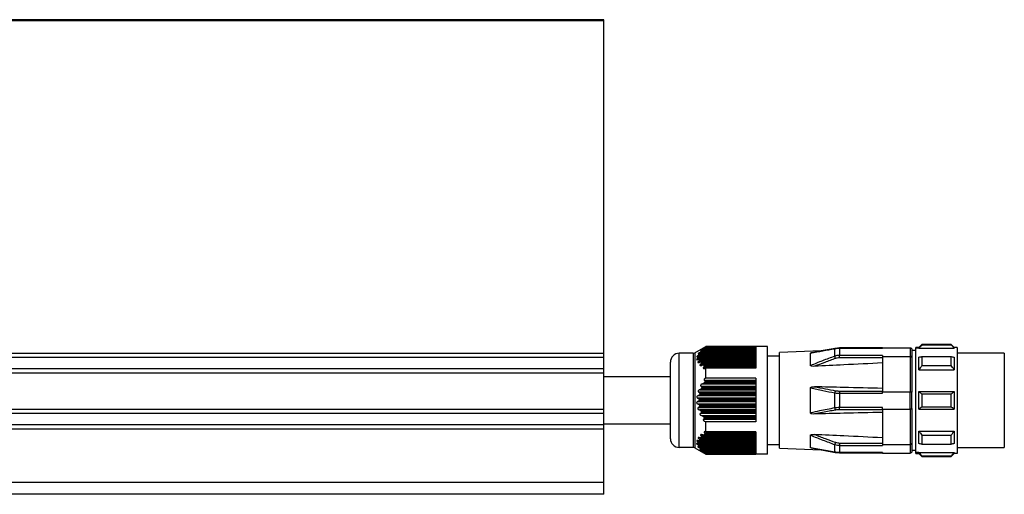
# Model space of a CAD drawing. Header units: millimetres. Extents: x -420 to 2302, y 443 to 882.
# Tile 9 of 16: x 746 to 913, y 618 to 699. Entities that reach past the tile are written whole.
import ezdxf

# ---------------------------------------------------------------- set-up
doc = ezdxf.new("R2010")
doc.units = ezdxf.units.MM

# ---------------------------------------------------------------- blocks, each defined once
blk = doc.blocks.new('Drawing View2')
at = {"color": 7, "linetype": 'Continuous', "lineweight": 25}
for p, q in [((0, 68.63), (-1000, 68.63)), ((0, 68.43), (0, 68.63)), ((0, 68.43), (-1000, 68.43)), ((0, 11.94), (0, 68.43)), ((54, 13.48), (53.5, 12.98)), ((59, 13.48), (54, 13.48)), ((54, 13.42), (59, 13.42)), ((59.5, 12.98), (59, 13.48)), ((59, 13.42), (59, 13.48)), ((0, 11.94), (-1000, 11.94)), ((0, 11.24), (0, 11.94)), ((12.8, -4.02), (12.8, 11.98)), ((15.17, 11.98), (12.8, 11.98)), ((15.17, 11.98), (15.17, -4.02)), ((15.42, 12.05), (17.3, 13.13)), ((15.42, 12.05), (15.42, -4.09)), ((25.8, 11.96), (16.28, 11.96)), ((16.28, 11.86), (25.8, 11.86)), ((16.29, 12.14), (25.8, 12.14)), ((25.8, 11.93), (16.31, 11.93)), ((16.59, 12.36), (25.8, 12.36)), ((25.8, 12.46), (16.64, 12.46)), ((25.8, 12.43), (16.64, 12.43)), ((16.75, 12.64), (25.8, 12.64)), ((17.08, 12.86), (25.8, 12.86)), ((25.8, 12.93), (17.16, 12.93)), ((25.8, 12.96), (17.18, 12.96)), ((25.8, 13.13), (17.3, 13.13)), ((17.3, 13.09), (17.3, 13.13)), ((25.8, 13.09), (17.3, 13.09)), ((27.8, 13.13), (25.8, 13.13)), ((25.8, 13.09), (25.8, 9.44)), ((27.8, -5.17), (27.8, 13.13)), ((36.91, 12.37), (29.8, 12.12)), ((29.8, -4.16), (29.8, 12.12)), ((35.1, 9.9), (35.1, 12.01)), ((39.25, 12.81), (35.2, 12.05)), ((39.25, 12.81), (36.91, 12.37)), ((39.2, 11.48), (39.2, 12.76)), ((40.02, 12.88), (39.25, 12.81)), ((47.3, 12.88), (40.02, 12.88)), ((40.02, 12.88), (40.02, 12.84)), ((40.02, 12.84), (47.3, 12.84)), ((40.02, 12.84), (40.02, 11.62)), ((47.3, 12.93), (47.3, 12.84)), ((47.3, 12.93), (52, 12.93)), ((52, 12.93), (52, 11.46)), ((52.3, 12.63), (52.3, 11.26)), ((53, 12.48), (52.3, 12.48)), ((53.5, 12.98), (53, 12.98)), ((53, 12.85), (53, 12.98)), ((53, -4.89), (53, 12.85)), ((53.5, 12.85), (53, 12.85)), ((53.5, 12.85), (59.5, 12.85)), ((60, 12.98), (59.5, 12.98)), ((60, 12.98), (60, -5.02)), ((68, 11.98), (60, 11.98)), ((68, 11.98), (68, 3.98)), ((0, 11.24), (-1000, 11.24)), ((0, 9.32), (0, 11.24)), ((11.3, -2.52), (11.3, 10.48)), ((15.96, 11.14), (25.8, 11.14)), ((16.02, 11.64), (25.8, 11.64)), ((16.1, 10.64), (25.8, 10.64)), ((25.8, 11.46), (16.12, 11.46)), ((25.8, 10.96), (16.16, 10.96)), ((25.8, 11.43), (16.17, 11.43)), ((16.17, 11.36), (25.8, 11.36)), ((25.8, 10.93), (16.24, 10.93)), ((16.26, 10.86), (25.8, 10.86)), ((25.8, 10.46), (16.41, 10.46)), ((16.44, 10.14), (25.8, 10.14)), ((25.8, 10.43), (16.51, 10.43)), ((16.56, 10.36), (25.8, 10.36)), ((29.8, 11.48), (27.8, 11.48)), ((39.34, 11.1), (39.2, 11.48)), ((47.3, 11.62), (40.02, 11.62)), ((40.02, 11.22), (40.02, 11.62)), ((47.3, 11.22), (40.02, 11.22)), ((47.3, 11.62), (47.3, 11.46)), ((47.3, 11.46), (52, 11.46)), ((47.3, 11.46), (47.3, 5.45)), ((52, 11.46), (52, 5.45)), ((52.3, 11.26), (52.3, 5.35)), ((54, 11.43), (59, 11.43)), ((0, 9.32), (-1000, 9.32)), ((0, 8.62), (-1000, 8.62)), ((0, 8.62), (0, 9.32)), ((0, 2.44), (0, 8.62)), ((25.8, 9.96), (16.84, 9.96)), ((25.8, 9.93), (16.97, 9.93)), ((16.97, 9.64), (25.8, 9.64)), ((17.04, 9.86), (25.8, 9.86)), ((17.3, 7.76), (17.3, 9.44)), ((25.8, 9.44), (17.3, 9.44)), ((53.5, 9.19), (59.5, 9.19)), ((54, 9.88), (59, 9.88)), ((16.75, 6.8), (25.8, 6.8)), ((17.08, 7.01), (25.8, 7.01)), ((25.8, 7.36), (17.1, 7.36)), ((25.8, 7.15), (17.16, 7.15)), ((25.8, 7.76), (17.3, 7.76)), ((25.8, 7.76), (25.8, 0.35)), ((25.8, 5.36), (16.15, 5.36)), ((16.29, 5.8), (25.8, 5.8)), ((25.8, 5.15), (16.31, 5.15)), ((25.8, 6.36), (16.53, 6.36)), ((16.59, 6.01), (25.8, 6.01)), ((25.8, 6.15), (16.64, 6.15)), ((35.1, 1.87), (35.1, 6.09)), ((39.2, 2.7), (39.2, 5.26)), ((40.02, 5.57), (40.02, 5.2)), ((40.02, 5.57), (47.3, 5.57)), ((40.02, 5.2), (47.3, 5.2)), ((40.02, 5.2), (40.02, 2.76)), ((47.3, 5.2), (47.3, 5.45)), ((47.3, 5.45), (52, 5.45)), ((52, 2.51), (52, 5.45)), ((52.3, 2.61), (52.3, 5.35)), ((53.5, 5.48), (59.5, 5.48)), ((54, 5.08), (59, 5.08)), ((15.96, 3.8), (25.8, 3.8)), ((25.8, 4.36), (15.97, 4.36)), ((25.8, 3.36), (15.99, 3.36)), ((16.02, 4.8), (25.8, 4.8)), ((25.8, 4.15), (16.17, 4.15)), ((16.17, 4.01), (25.8, 4.01)), ((16.28, 5.01), (25.8, 5.01)), ((68, 3.98), (68, -4.02)), ((0, 2.44), (-1000, 2.44)), ((0, 1.74), (-1000, 1.74)), ((0, 1.74), (0, 2.44)), ((0, -0.18), (0, 1.74)), ((16.1, 2.8), (25.8, 2.8)), ((25.8, 2.36), (16.22, 2.36)), ((25.8, 3.15), (16.24, 3.15)), ((16.26, 3.01), (25.8, 3.01)), ((16.44, 1.8), (25.8, 1.8)), ((25.8, 2.15), (16.51, 2.15)), ((16.56, 2.01), (25.8, 2.01)), ((47.3, 2.76), (40.02, 2.76)), ((40.02, 2.39), (40.02, 2.76)), ((47.3, 2.39), (40.02, 2.39)), ((47.3, 2.51), (47.3, 2.76)), ((47.3, 2.51), (52, 2.51)), ((47.3, 2.51), (47.3, -3.5)), ((52, 2.51), (52, -3.5)), ((52.3, 2.61), (52.3, -3.3)), ((53.5, 2.48), (59.5, 2.48)), ((54, 2.88), (59, 2.88)), ((25.8, 1.36), (16.65, 1.36)), ((25.8, 1.15), (16.97, 1.15)), ((16.97, 0.8), (25.8, 0.8)), ((17.04, 1.01), (25.8, 1.01)), ((17.3, -1.34), (17.3, 0.35)), ((25.8, 0.35), (17.3, 0.35)), ((0, -0.18), (-1000, -0.18)), ((0, -0.88), (-1000, -0.88)), ((0, -0.88), (0, -0.18)), ((0, -9.97), (0, -0.88)), ((25.8, -1.58), (17.1, -1.58)), ((25.8, -1.34), (17.3, -1.34)), ((25.8, -1.34), (25.8, -5.11)), ((53.5, -1.23), (59.5, -1.23)), ((25.8, -3.08), (15.97, -3.08)), ((25.8, -2.58), (16.15, -2.58)), ((25.8, -3.3), (16.17, -3.3)), ((16.2, -2.9), (25.8, -2.9)), ((16.28, -2.86), (25.8, -2.86)), ((25.8, -2.8), (16.31, -2.8)), ((16.48, -2.4), (25.8, -2.4)), ((25.8, -2.08), (16.53, -2.08)), ((16.59, -2.36), (25.8, -2.36)), ((25.8, -2.3), (16.64, -2.3)), ((16.95, -1.9), (25.8, -1.9)), ((17.08, -1.86), (25.8, -1.86)), ((25.8, -1.8), (17.16, -1.8)), ((35.1, -4.05), (35.1, -1.94)), ((40.02, -3.26), (47.3, -3.26)), ((40.02, -3.26), (40.02, -3.66)), ((52.3, -3.3), (52.3, -4.67)), ((54, -1.91), (59, -1.91)), ((15.17, -4.02), (12.8, -4.02)), ((15.42, -4.09), (17.3, -5.17)), ((25.8, -3.58), (15.99, -3.58)), ((16.11, -3.4), (25.8, -3.4)), ((16.17, -3.36), (25.8, -3.36)), ((25.8, -4.08), (16.22, -4.08)), ((16.23, -3.9), (25.8, -3.9)), ((25.8, -3.8), (16.24, -3.8)), ((16.26, -3.86), (25.8, -3.86)), ((25.8, -4.3), (16.51, -4.3)), ((16.55, -4.4), (25.8, -4.4)), ((16.56, -4.36), (25.8, -4.36)), ((25.8, -4.58), (16.65, -4.58)), ((25.8, -4.8), (16.97, -4.8)), ((17.04, -4.86), (25.8, -4.86)), ((17.06, -4.9), (25.8, -4.9)), ((25.66, -3.43), (25.66, -3.4)), ((25.66, -3.43), (25.8, -3.43)), ((27.8, -3.52), (29.8, -3.52)), ((29.8, -4.16), (36.91, -4.41)), ((39.2, -4.8), (35.1, -4.05)), ((35.2, -4.09), (39.25, -4.85)), ((39.2, -4.8), (39.2, -3.52)), ((39.25, -4.85), (40.02, -4.91)), ((40.02, -3.66), (47.3, -3.66)), ((40.02, -3.66), (40.02, -4.88)), ((47.3, -4.88), (40.02, -4.88)), ((40.02, -4.91), (40.02, -4.88)), ((40.02, -4.91), (47.3, -4.91)), ((47.3, -3.5), (52, -3.5)), ((47.3, -3.5), (47.3, -3.66)), ((47.3, -4.88), (47.3, -4.97)), ((47.3, -4.97), (52, -4.97)), ((52, -3.5), (52, -4.97)), ((53, -4.52), (52.3, -4.52)), ((53.5, -4.89), (53, -4.89)), ((53, -5.02), (53, -4.89)), ((53.5, -4.89), (59.5, -4.89)), ((54, -3.47), (59, -3.47)), ((60, -4.02), (68, -4.02)), ((17.3, -5.17), (17.3, -5.11)), ((25.8, -5.11), (17.3, -5.11)), ((17.3, -5.17), (25.8, -5.17)), ((27.8, -5.17), (25.8, -5.17)), ((53, -5.02), (53.5, -5.02)), ((53.5, -5.02), (54, -5.52)), ((54, -5.46), (59, -5.46)), ((54, -5.46), (54, -5.52)), ((54, -5.52), (59, -5.52)), ((59, -5.52), (59.5, -5.02)), ((60, -5.02), (59.5, -5.02)), ((0, -9.97), (-1000, -9.97)), ((0, -11.97), (0, -9.97)), ((0, -11.97), (-1000, -11.97))]:
    blk.add_line(p, q, dxfattribs=at)
at = {"color": 7, "linetype": 'Continuous', "lineweight": 25, "flags": 128}
for points in [[(54, 13.48), (54, 13.48), (54, 13.46), (54, 13.44), (54, 13.42)], [(53.5, 12.85), (53.5, 12.91), (53.5, 12.95), (53.5, 12.97), (53.5, 12.98)], [(59.5, 12.98), (59.5, 12.98), (59.5, 12.97), (59.5, 12.96), (59.5, 12.95), (59.5, 12.93), (59.5, 12.91), (59.5, 12.88), (59.5, 12.85)], [(53.5, 9.19), (53.5, 9.5), (53.5, 9.79), (53.5, 10.07), (53.5, 10.34), (53.5, 10.61), (53.5, 10.85), (53.5, 11.09), (53.5, 11.32)], [(54, 11.43), (54, 11.26), (54, 11.08), (54, 10.89), (54, 10.7), (54, 10.5), (54, 10.3), (54, 10.09), (54, 9.88)], [(59, 9.88), (59, 10.09), (59, 10.3), (59, 10.5), (59, 10.7), (59, 10.89), (59, 11.08), (59, 11.26), (59, 11.43)], [(59.5, 11.32), (59.5, 11.09), (59.5, 10.85), (59.5, 10.61), (59.5, 10.34), (59.5, 10.07), (59.5, 9.79), (59.5, 9.5), (59.5, 9.19)], [(53.5, 2.48), (53.5, 2.85), (53.5, 3.23), (53.5, 3.6), (53.5, 3.98), (53.5, 4.36), (53.5, 4.73), (53.5, 5.11), (53.5, 5.48)], [(54, 5.08), (54, 4.81), (54, 4.53), (54, 4.26), (54, 3.98), (54, 3.71), (54, 3.43), (54, 3.16), (54, 2.88)], [(59, 2.88), (59, 3.16), (59, 3.43), (59, 3.71), (59, 3.98), (59, 4.26), (59, 4.53), (59, 4.81), (59, 5.08)], [(59.5, 5.48), (59.5, 5.11), (59.5, 4.73), (59.5, 4.36), (59.5, 3.98), (59.5, 3.6), (59.5, 3.23), (59.5, 2.85), (59.5, 2.48)], [(53.5, -3.36), (53.5, -3.13), (53.5, -2.89), (53.5, -2.64), (53.5, -2.38), (53.5, -2.11), (53.5, -1.83), (53.5, -1.54), (53.5, -1.23)], [(59.5, -1.23), (59.5, -1.54), (59.5, -1.83), (59.5, -2.11), (59.5, -2.38), (59.5, -2.64), (59.5, -2.89), (59.5, -3.13), (59.5, -3.36)], [(39.34, -3.14), (39.32, -3.19), (39.3, -3.25), (39.28, -3.3), (39.26, -3.35), (39.24, -3.4), (39.23, -3.44), (39.21, -3.48), (39.2, -3.52)], [(54, -1.91), (54, -2.13), (54, -2.34), (54, -2.54), (54, -2.74), (54, -2.93), (54, -3.11), (54, -3.29), (54, -3.47)], [(59, -3.47), (59, -3.29), (59, -3.11), (59, -2.93), (59, -2.74), (59, -2.54), (59, -2.34), (59, -2.13), (59, -1.91)], [(53.5, -5.02), (53.5, -5.01), (53.5, -4.99), (53.5, -4.95), (53.5, -4.89)], [(59.5, -4.89), (59.5, -4.92), (59.5, -4.95), (59.5, -4.97), (59.5, -4.99), (59.5, -5), (59.5, -5.01), (59.5, -5.02), (59.5, -5.02)], [(59, -5.52), (59, -5.52), (59, -5.5), (59, -5.48), (59, -5.46)]]:
    blk.add_lwpolyline(points, dxfattribs=at)
at = {"color": 7, "linetype": 'Continuous', "lineweight": 25}
for centre, radius, start, end in [((12.8, 10.48), 1.5, 90, 180), ((15.17, 12.48), 0.5, 270, 299.8989), ((39.26, 12.74), 0.0677, 99.3836, 163.4462), ((40.22, 5.09), 1.04, 148.7705, 170.5858), ((40.22, 2.87), 1.04, 189.4141, 211.2295), ((12.8, -2.52), 1.5, 180, 270), ((15.17, -4.52), 0.5, 60.1011, 90), ((39.26, -4.78), 0.0677, 196.5535, 260.6167)]:
    blk.add_arc(centre, radius, start, end, dxfattribs=at)
for points, knots in [([(54, 13.42), (53.9, 13.31), (53.74, 13.12), (53.57, 12.94), (53.5, 12.85)], [0, 0, 0, 0, 0.56938, 1, 1, 1, 1]), ([(59.5, 12.85), (59.41, 12.96), (59.24, 13.15), (59.08, 13.33), (59, 13.42)], [0, 0, 0, 0, 0.550382, 1, 1, 1, 1]), ([(16.29, 12.14), (16.23, 12.1), (16.14, 12.05), (16.04, 11.97), (16.01, 11.93), (15.99, 11.91), (15.99, 11.9), (16, 11.89), (16.03, 11.89), (16.07, 11.9), (16.12, 11.92), (16.15, 11.93)], [0, 0, 0, 0, 0.3095707, 0.4365787, 0.5458126, 0.5937847, 0.6409808, 0.6902139, 0.7439782, 0.8567542, 1, 1, 1, 1]), ([(16.28, 11.86), (16.28, 11.85), (16.27, 11.84), (16.24, 11.81), (16.17, 11.74), (16.08, 11.68), (16.02, 11.64)], [0, 0, 0, 0, 0.091717, 0.192524, 0.430858, 1, 1, 1, 1]), ([(16.31, 11.93), (16.31, 11.93), (16.31, 11.94), (16.31, 11.95), (16.3, 11.96), (16.27, 11.96), (16.22, 11.95), (16.18, 11.93), (16.15, 11.93)], [0, 0, 0, 0, 0.104249, 0.206454, 0.313421, 0.431139, 0.690593, 1, 1, 1, 1]), ([(16.31, 11.93), (16.3, 11.91), (16.29, 11.89), (16.28, 11.87), (16.28, 11.86)], [0, 0, 0, 0, 0.561072, 1, 1, 1, 1]), ([(16.59, 12.36), (16.57, 12.34), (16.54, 12.31), (16.43, 12.23), (16.35, 12.18), (16.29, 12.14)], [0, 0, 0, 0, 0.227055, 0.494854, 1, 1, 1, 1]), ([(16.75, 12.64), (16.69, 12.6), (16.59, 12.54), (16.49, 12.47), (16.44, 12.43), (16.42, 12.41), (16.41, 12.4), (16.41, 12.39), (16.43, 12.39), (16.47, 12.4), (16.51, 12.42), (16.53, 12.43)], [0, 0, 0, 0, 0.320598, 0.451502, 0.569608, 0.621553, 0.670236, 0.71852, 0.769336, 0.871321, 1, 1, 1, 1]), ([(16.64, 12.43), (16.65, 12.43), (16.65, 12.44), (16.66, 12.45), (16.65, 12.46), (16.64, 12.46), (16.6, 12.45), (16.55, 12.43), (16.53, 12.43)], [0, 0, 0, 0, 0.115465, 0.224046, 0.333104, 0.449912, 0.699437, 1, 1, 1, 1]), ([(16.64, 12.43), (16.63, 12.41), (16.61, 12.39), (16.59, 12.37), (16.59, 12.36)], [0, 0, 0, 0, 0.562317, 1, 1, 1, 1]), ([(17.08, 12.86), (17.06, 12.84), (17.02, 12.81), (16.91, 12.73), (16.81, 12.68), (16.75, 12.64)], [0, 0, 0, 0, 0.231212, 0.500004, 1, 1, 1, 1]), ([(17.3, 13.09), (17.24, 13.05), (17.16, 13), (17.07, 12.95), (17.03, 12.92), (17.01, 12.9), (17.01, 12.9), (17.01, 12.89), (17.02, 12.89), (17.04, 12.9), (17.08, 12.92), (17.1, 12.93)], [0, 0, 0, 0, 0.317831, 0.45481, 0.570714, 0.626552, 0.67536, 0.723812, 0.777336, 0.876184, 1, 1, 1, 1]), ([(17.16, 12.93), (17.15, 12.91), (17.12, 12.89), (17.09, 12.87), (17.08, 12.86)], [0, 0, 0, 0, 0.562421, 1, 1, 1, 1]), ([(17.16, 12.93), (17.17, 12.93), (17.18, 12.94), (17.19, 12.95), (17.19, 12.96), (17.19, 12.96), (17.17, 12.96), (17.15, 12.95), (17.12, 12.93), (17.1, 12.93)], [0, 0, 0, 0, 0.126984, 0.242895, 0.354614, 0.469775, 0.586297, 0.710881, 1, 1, 1, 1]), ([(35.1, 12.01), (35.79, 12.14), (37.15, 12.4), (38.53, 12.64), (39.2, 12.76)], [0, 0, 0, 0, 0.510221, 1, 1, 1, 1]), ([(35.1, 12.01), (35.1, 12.01), (35.1, 12.02), (35.11, 12.03), (35.13, 12.03), (35.16, 12.04), (35.19, 12.04), (35.2, 12.05)], [0, 0, 0, 0, 0.179366, 0.356624, 0.544023, 0.752025, 1, 1, 1, 1]), ([(39.2, 12.76), (39.35, 12.79), (39.61, 12.83), (39.89, 12.83), (40.02, 12.84)], [0, 0, 0, 0, 0.555274, 1, 1, 1, 1]), ([(52, 12.93), (52.04, 12.92), (52.13, 12.91), (52.23, 12.83), (52.29, 12.73), (52.3, 12.66), (52.3, 12.63)], [0, 0, 0, 0, 0.2798501, 0.5594639, 0.7798846, 1, 1, 1, 1]), ([(15.96, 11.14), (15.92, 11.12), (15.87, 11.08), (15.81, 11.02), (15.77, 10.99), (15.76, 10.96), (15.75, 10.94), (15.75, 10.92), (15.76, 10.9), (15.79, 10.89), (15.86, 10.89), (15.94, 10.91), (15.99, 10.93)], [0, 0, 0, 0, 0.1626181, 0.2899398, 0.3550944, 0.4074807, 0.459515, 0.5110456, 0.5546209, 0.6033283, 0.7207983, 1, 1, 1, 1]), ([(16.02, 11.64), (15.96, 11.6), (15.87, 11.54), (15.8, 11.47), (15.78, 11.44), (15.77, 11.42), (15.77, 11.41), (15.78, 11.39), (15.82, 11.39), (15.88, 11.4), (15.94, 11.42), (15.97, 11.43)], [0, 0, 0, 0, 0.307042, 0.430657, 0.485921, 0.537942, 0.577773, 0.620304, 0.719364, 0.84446, 1, 1, 1, 1]), ([(16.1, 10.64), (16.07, 10.62), (16.02, 10.58), (15.97, 10.53), (15.95, 10.49), (15.93, 10.46), (15.93, 10.44), (15.94, 10.42), (15.96, 10.41), (15.99, 10.39), (16.07, 10.39), (16.16, 10.41), (16.22, 10.43)], [0, 0, 0, 0, 0.14378, 0.257374, 0.312767, 0.363086, 0.41077, 0.458663, 0.511564, 0.567308, 0.692908, 1, 1, 1, 1]), ([(16.17, 11.36), (16.17, 11.35), (16.16, 11.33), (16.14, 11.29), (16.07, 11.22), (16, 11.18), (15.96, 11.14)], [0, 0, 0, 0, 0.146904, 0.308017, 0.489413, 1, 1, 1, 1]), ([(16.17, 11.43), (16.17, 11.43), (16.17, 11.45), (16.14, 11.46), (16.08, 11.46), (16.02, 11.44), (15.97, 11.43)], [0, 0, 0, 0, 0.147683, 0.308373, 0.489419, 1, 1, 1, 1]), ([(16.24, 10.93), (16.24, 10.93), (16.23, 10.94), (16.21, 10.96), (16.13, 10.96), (16.05, 10.94), (15.99, 10.93)], [0, 0, 0, 0, 0.0952074, 0.1959715, 0.4304371, 1, 1, 1, 1]), ([(16.26, 10.86), (16.27, 10.85), (16.27, 10.84), (16.26, 10.82), (16.25, 10.79), (16.22, 10.75), (16.17, 10.7), (16.12, 10.66), (16.1, 10.64)], [0, 0, 0, 0, 0.101041, 0.203349, 0.311717, 0.430206, 0.68207, 1, 1, 1, 1]), ([(16.17, 11.43), (16.17, 11.41), (16.17, 11.39), (16.17, 11.37), (16.17, 11.36)], [0, 0, 0, 0, 0.560266, 1, 1, 1, 1]), ([(16.51, 10.43), (16.5, 10.44), (16.46, 10.46), (16.36, 10.46), (16.28, 10.44), (16.22, 10.43)], [0, 0, 0, 0, 0.226258, 0.493855, 1, 1, 1, 1]), ([(16.24, 10.93), (16.24, 10.91), (16.25, 10.89), (16.26, 10.87), (16.26, 10.86)], [0, 0, 0, 0, 0.558428, 1, 1, 1, 1]), ([(16.44, 10.14), (16.41, 10.12), (16.37, 10.08), (16.33, 10.02), (16.31, 9.99), (16.31, 9.96), (16.32, 9.94), (16.34, 9.91), (16.38, 9.89), (16.49, 9.89), (16.58, 9.91), (16.65, 9.93)], [0, 0, 0, 0, 0.139235, 0.245422, 0.294926, 0.342114, 0.389691, 0.440297, 0.547276, 0.682165, 1, 1, 1, 1]), ([(16.56, 10.36), (16.57, 10.35), (16.58, 10.33), (16.57, 10.29), (16.54, 10.25), (16.5, 10.19), (16.46, 10.16), (16.44, 10.14)], [0, 0, 0, 0, 0.166445, 0.328319, 0.502383, 0.735191, 1, 1, 1, 1]), ([(16.51, 10.43), (16.52, 10.41), (16.54, 10.39), (16.55, 10.37), (16.56, 10.36)], [0, 0, 0, 0, 0.558026, 1, 1, 1, 1]), ([(39.2, 11.48), (38.5, 11.22), (37.13, 10.72), (35.77, 10.17), (35.1, 9.9)], [0, 0, 0, 0, 0.507191, 1, 1, 1, 1]), ([(39.34, 11.1), (38.72, 10.88), (37.53, 10.45), (36.34, 9.99), (35.77, 9.77)], [0, 0, 0, 0, 0.515571, 1, 1, 1, 1]), ([(47.3, 10.34), (45.12, 10.23), (41.27, 10.04), (37.43, 9.85), (35.77, 9.77)], [0, 0, 0, 0, 0.568192, 1, 1, 1, 1]), ([(40.02, 11.62), (39.86, 11.61), (39.58, 11.6), (39.32, 11.52), (39.2, 11.48)], [0, 0, 0, 0, 0.564116, 1, 1, 1, 1]), ([(40.02, 11.22), (39.89, 11.21), (39.65, 11.2), (39.43, 11.13), (39.34, 11.1)], [0, 0, 0, 0, 0.56346, 1, 1, 1, 1]), ([(52.3, 11.26), (52.3, 11.28), (52.3, 11.31), (52.27, 11.35), (52.23, 11.4), (52.17, 11.43), (52.1, 11.46), (52.04, 11.46), (52, 11.46)], [0, 0, 0, 0, 0.140692, 0.269722, 0.492021, 0.624524, 0.753466, 1, 1, 1, 1]), ([(53.5, 11.32), (53.59, 11.34), (53.76, 11.38), (53.92, 11.41), (54, 11.43)], [0, 0, 0, 0, 0.5503816, 1, 1, 1, 1]), ([(59, 11.43), (59.1, 11.41), (59.26, 11.37), (59.43, 11.33), (59.5, 11.32)], [0, 0, 0, 0, 0.569381, 1, 1, 1, 1]), ([(16.97, 9.93), (16.95, 9.94), (16.91, 9.96), (16.8, 9.96), (16.71, 9.94), (16.65, 9.93)], [0, 0, 0, 0, 0.230381, 0.498978, 1, 1, 1, 1]), ([(16.97, 9.64), (16.95, 9.62), (16.91, 9.59), (16.88, 9.54), (16.87, 9.51), (16.87, 9.48), (16.88, 9.45), (16.9, 9.43), (16.93, 9.41), (16.99, 9.39), (17.11, 9.39), (17.22, 9.42), (17.3, 9.44)], [0, 0, 0, 0, 0.124077, 0.173723, 0.222391, 0.265216, 0.309536, 0.357783, 0.411862, 0.522916, 0.665522, 1, 1, 1, 1]), ([(16.97, 9.93), (16.98, 9.91), (17.01, 9.89), (17.03, 9.87), (17.04, 9.86)], [0, 0, 0, 0, 0.5575134, 1, 1, 1, 1]), ([(16.97, 9.64), (16.99, 9.66), (17.03, 9.7), (17.06, 9.75), (17.07, 9.79), (17.07, 9.82), (17.06, 9.84), (17.05, 9.85), (17.04, 9.86)], [0, 0, 0, 0, 0.291619, 0.533428, 0.64911, 0.760416, 0.875022, 1, 1, 1, 1]), ([(35.77, 9.77), (35.61, 9.76), (35.41, 9.76), (35.19, 9.8), (35.13, 9.84), (35.11, 9.86), (35.1, 9.88), (35.1, 9.89), (35.1, 9.9)], [0, 0, 0, 0, 0.606982, 0.821792, 0.870893, 0.915276, 0.95737, 1, 1, 1, 1]), ([(54, 9.88), (53.9, 9.75), (53.74, 9.52), (53.57, 9.29), (53.5, 9.19)], [0, 0, 0, 0, 0.56938, 1, 1, 1, 1]), ([(59.5, 9.19), (59.41, 9.32), (59.24, 9.55), (59.08, 9.77), (59, 9.88)], [0, 0, 0, 0, 0.550382, 1, 1, 1, 1]), ([(11.3, 7.98), (8.46, 7.98), (4.72, 7.98), (0.98, 8), (0.09, 8)], [0, 0, 0, 0, 0.7609678, 1, 1, 1, 1]), ([(16.75, 6.8), (16.69, 6.77), (16.59, 6.74), (16.49, 6.66), (16.44, 6.6), (16.42, 6.55), (16.41, 6.52), (16.41, 6.48), (16.43, 6.44), (16.47, 6.4), (16.51, 6.38), (16.53, 6.36)], [0, 0, 0, 0, 0.320598, 0.451502, 0.569608, 0.621553, 0.670236, 0.71852, 0.769336, 0.871321, 1, 1, 1, 1]), ([(17.08, 7.01), (17.06, 6.99), (17.02, 6.93), (16.91, 6.85), (16.81, 6.82), (16.75, 6.8)], [0, 0, 0, 0, 0.231212, 0.500004, 1, 1, 1, 1]), ([(17.3, 7.76), (17.24, 7.74), (17.16, 7.7), (17.07, 7.62), (17.03, 7.57), (17.01, 7.53), (17.01, 7.5), (17.01, 7.47), (17.02, 7.43), (17.04, 7.39), (17.08, 7.37), (17.1, 7.36)], [0, 0, 0, 0, 0.317831, 0.45481, 0.570714, 0.626552, 0.67536, 0.723812, 0.777336, 0.876184, 1, 1, 1, 1]), ([(17.16, 7.15), (17.15, 7.12), (17.12, 7.08), (17.09, 7.03), (17.08, 7.01)], [0, 0, 0, 0, 0.562421, 1, 1, 1, 1]), ([(17.16, 7.15), (17.17, 7.16), (17.18, 7.18), (17.19, 7.21), (17.19, 7.25), (17.19, 7.28), (17.17, 7.3), (17.15, 7.34), (17.12, 7.35), (17.1, 7.36)], [0, 0, 0, 0, 0.126984, 0.242895, 0.354614, 0.469775, 0.586297, 0.710881, 1, 1, 1, 1]), ([(16.29, 5.8), (16.23, 5.77), (16.14, 5.74), (16.04, 5.66), (16.01, 5.6), (15.99, 5.55), (15.99, 5.52), (16, 5.48), (16.03, 5.44), (16.07, 5.4), (16.12, 5.38), (16.15, 5.36)], [0, 0, 0, 0, 0.3095707, 0.4365787, 0.5458126, 0.5937847, 0.6409808, 0.6902139, 0.7439782, 0.8567542, 1, 1, 1, 1]), ([(16.31, 5.15), (16.31, 5.16), (16.31, 5.18), (16.31, 5.21), (16.3, 5.25), (16.27, 5.29), (16.22, 5.33), (16.18, 5.35), (16.15, 5.36)], [0, 0, 0, 0, 0.104249, 0.206454, 0.313421, 0.431139, 0.690593, 1, 1, 1, 1]), ([(16.31, 5.15), (16.3, 5.12), (16.29, 5.08), (16.28, 5.03), (16.28, 5.01)], [0, 0, 0, 0, 0.561072, 1, 1, 1, 1]), ([(16.59, 6.01), (16.57, 5.99), (16.54, 5.93), (16.43, 5.85), (16.35, 5.82), (16.29, 5.8)], [0, 0, 0, 0, 0.227055, 0.494854, 1, 1, 1, 1]), ([(16.64, 6.15), (16.65, 6.16), (16.65, 6.18), (16.66, 6.21), (16.65, 6.25), (16.64, 6.29), (16.6, 6.33), (16.55, 6.35), (16.53, 6.36)], [0, 0, 0, 0, 0.115465, 0.224046, 0.333104, 0.449912, 0.699437, 1, 1, 1, 1]), ([(16.64, 6.15), (16.63, 6.12), (16.61, 6.08), (16.59, 6.03), (16.59, 6.01)], [0, 0, 0, 0, 0.562317, 1, 1, 1, 1]), ([(35.1, 6.09), (35.1, 6.1), (35.1, 6.12), (35.11, 6.15), (35.13, 6.18), (35.19, 6.23), (35.41, 6.3), (35.62, 6.3), (35.77, 6.3)], [0, 0, 0, 0, 0.043303, 0.086096, 0.131336, 0.18155, 0.399158, 1, 1, 1, 1]), ([(35.1, 6.09), (35.8, 5.94), (37.16, 5.65), (38.53, 5.39), (39.2, 5.26)], [0, 0, 0, 0, 0.516624, 1, 1, 1, 1]), ([(35.77, 6.3), (36.39, 6.18), (37.57, 5.95), (38.77, 5.73), (39.34, 5.63)], [0, 0, 0, 0, 0.524072, 1, 1, 1, 1]), ([(47.3, 6.01), (45.12, 6.06), (41.27, 6.16), (37.43, 6.25), (35.77, 6.3)], [0, 0, 0, 0, 0.568192, 1, 1, 1, 1]), ([(39.2, 5.26), (39.35, 5.24), (39.61, 5.21), (39.89, 5.2), (40.02, 5.2)], [0, 0, 0, 0, 0.555274, 1, 1, 1, 1]), ([(39.34, 5.63), (39.46, 5.61), (39.68, 5.58), (39.91, 5.57), (40.02, 5.57)], [0, 0, 0, 0, 0.555879, 1, 1, 1, 1]), ([(52, 5.45), (52.04, 5.45), (52.13, 5.44), (52.23, 5.42), (52.29, 5.38), (52.3, 5.36), (52.3, 5.35)], [0, 0, 0, 0, 0.27985, 0.559464, 0.779885, 1, 1, 1, 1]), ([(53.5, 5.48), (53.59, 5.41), (53.76, 5.27), (53.92, 5.14), (54, 5.08)], [0, 0, 0, 0, 0.550382, 1, 1, 1, 1]), ([(59, 5.08), (59.1, 5.16), (59.26, 5.29), (59.43, 5.42), (59.5, 5.48)], [0, 0, 0, 0, 0.569381, 1, 1, 1, 1]), ([(15.96, 3.8), (15.92, 3.78), (15.87, 3.76), (15.81, 3.71), (15.77, 3.67), (15.76, 3.64), (15.75, 3.6), (15.75, 3.57), (15.76, 3.53), (15.79, 3.49), (15.86, 3.42), (15.94, 3.39), (15.99, 3.36)], [0, 0, 0, 0, 0.1626181, 0.2899398, 0.3550944, 0.4074807, 0.459515, 0.5110456, 0.5546209, 0.6033283, 0.7207983, 1, 1, 1, 1]), ([(16.02, 4.8), (15.96, 4.77), (15.87, 4.74), (15.8, 4.66), (15.78, 4.61), (15.77, 4.57), (15.77, 4.54), (15.78, 4.5), (15.82, 4.45), (15.88, 4.4), (15.94, 4.38), (15.97, 4.36)], [0, 0, 0, 0, 0.3070425, 0.4306571, 0.4859215, 0.5379417, 0.5777728, 0.6203039, 0.7193644, 0.8444602, 1, 1, 1, 1]), ([(16.17, 4.01), (16.17, 4), (16.16, 3.96), (16.14, 3.91), (16.07, 3.84), (16, 3.82), (15.96, 3.8)], [0, 0, 0, 0, 0.146904, 0.308017, 0.489413, 1, 1, 1, 1]), ([(16.17, 4.15), (16.17, 4.16), (16.17, 4.2), (16.14, 4.25), (16.08, 4.32), (16.02, 4.34), (15.97, 4.36)], [0, 0, 0, 0, 0.147683, 0.308373, 0.489419, 1, 1, 1, 1]), ([(16.24, 3.15), (16.24, 3.16), (16.23, 3.18), (16.21, 3.23), (16.13, 3.31), (16.05, 3.34), (15.99, 3.36)], [0, 0, 0, 0, 0.095207, 0.195971, 0.430437, 1, 1, 1, 1]), ([(16.28, 5.01), (16.28, 5), (16.27, 4.98), (16.24, 4.93), (16.17, 4.85), (16.08, 4.82), (16.02, 4.8)], [0, 0, 0, 0, 0.0917173, 0.1925238, 0.4308585, 1, 1, 1, 1]), ([(16.17, 4.15), (16.17, 4.12), (16.17, 4.08), (16.17, 4.03), (16.17, 4.01)], [0, 0, 0, 0, 0.560266, 1, 1, 1, 1]), ([(16.1, 2.8), (16.07, 2.79), (16.02, 2.76), (15.97, 2.72), (15.95, 2.68), (15.93, 2.65), (15.93, 2.61), (15.94, 2.58), (15.96, 2.54), (15.99, 2.5), (16.07, 2.42), (16.16, 2.39), (16.22, 2.36)], [0, 0, 0, 0, 0.14378, 0.257374, 0.312767, 0.363086, 0.41077, 0.458663, 0.511564, 0.567308, 0.692908, 1, 1, 1, 1]), ([(16.26, 3.01), (16.27, 3), (16.27, 2.98), (16.26, 2.95), (16.25, 2.91), (16.22, 2.87), (16.17, 2.83), (16.12, 2.81), (16.1, 2.8)], [0, 0, 0, 0, 0.101041, 0.203349, 0.311717, 0.430206, 0.68207, 1, 1, 1, 1]), ([(16.51, 2.15), (16.5, 2.17), (16.46, 2.23), (16.36, 2.31), (16.28, 2.34), (16.22, 2.36)], [0, 0, 0, 0, 0.226258, 0.493855, 1, 1, 1, 1]), ([(16.24, 3.15), (16.24, 3.12), (16.25, 3.08), (16.26, 3.03), (16.26, 3.01)], [0, 0, 0, 0, 0.558428, 1, 1, 1, 1]), ([(16.44, 1.8), (16.41, 1.78), (16.37, 1.76), (16.33, 1.71), (16.31, 1.67), (16.31, 1.64), (16.32, 1.6), (16.34, 1.56), (16.38, 1.5), (16.49, 1.42), (16.58, 1.39), (16.65, 1.36)], [0, 0, 0, 0, 0.139235, 0.245422, 0.294926, 0.342114, 0.389691, 0.440297, 0.547276, 0.682165, 1, 1, 1, 1]), ([(16.56, 2.01), (16.57, 2), (16.58, 1.96), (16.57, 1.91), (16.54, 1.87), (16.5, 1.83), (16.46, 1.81), (16.44, 1.8)], [0, 0, 0, 0, 0.166445, 0.328319, 0.502383, 0.735191, 1, 1, 1, 1]), ([(16.51, 2.15), (16.52, 2.12), (16.54, 2.08), (16.55, 2.03), (16.56, 2.01)], [0, 0, 0, 0, 0.558026, 1, 1, 1, 1]), ([(39.2, 2.7), (38.34, 2.53), (36.96, 2.27), (35.61, 1.98), (35.1, 1.87)], [0, 0, 0, 0, 0.624924, 1, 1, 1, 1]), ([(35.77, 1.67), (35.61, 1.66), (35.4, 1.66), (35.19, 1.73), (35.13, 1.78), (35.11, 1.81), (35.1, 1.84), (35.1, 1.86), (35.1, 1.87)], [0, 0, 0, 0, 0.61061, 0.822413, 0.871279, 0.915489, 0.957462, 1, 1, 1, 1]), ([(39.34, 2.33), (38.6, 2.2), (37.4, 1.98), (36.22, 1.75), (35.77, 1.67)], [0, 0, 0, 0, 0.617172, 1, 1, 1, 1]), ([(47.3, 1.95), (45.12, 1.9), (41.27, 1.8), (37.43, 1.71), (35.77, 1.67)], [0, 0, 0, 0, 0.568192, 1, 1, 1, 1]), ([(40.02, 2.76), (39.86, 2.76), (39.58, 2.75), (39.32, 2.72), (39.2, 2.7)], [0, 0, 0, 0, 0.564116, 1, 1, 1, 1]), ([(40.02, 2.39), (39.89, 2.39), (39.65, 2.38), (39.43, 2.35), (39.34, 2.33)], [0, 0, 0, 0, 0.56346, 1, 1, 1, 1]), ([(52, 2.51), (52.04, 2.51), (52.1, 2.52), (52.17, 2.53), (52.23, 2.55), (52.26, 2.56), (52.28, 2.58), (52.28, 2.58), (52.3, 2.59), (52.3, 2.6), (52.3, 2.61)], [0, 0, 0, 0, 0.245699, 0.374794, 0.507834, 0.752968, 0.755309, 0.77284, 0.820727, 1, 1, 1, 1]), ([(54, 2.88), (53.9, 2.81), (53.74, 2.67), (53.57, 2.54), (53.5, 2.48)], [0, 0, 0, 0, 0.56938, 1, 1, 1, 1]), ([(59.5, 2.48), (59.41, 2.55), (59.24, 2.69), (59.08, 2.82), (59, 2.88)], [0, 0, 0, 0, 0.550382, 1, 1, 1, 1]), ([(0, 0), (0.09, 0), (3.86, -0.02), (7.63, -0.02), (11.3, -0.02)], [0, 0, 0, 0, 0.024952, 1, 1, 1, 1]), ([(16.97, 1.15), (16.95, 1.17), (16.91, 1.23), (16.8, 1.31), (16.71, 1.34), (16.65, 1.36)], [0, 0, 0, 0, 0.230381, 0.498978, 1, 1, 1, 1]), ([(16.97, 0.8), (16.95, 0.78), (16.91, 0.77), (16.88, 0.73), (16.87, 0.69), (16.87, 0.66), (16.88, 0.63), (16.9, 0.59), (16.93, 0.55), (16.99, 0.49), (17.11, 0.41), (17.22, 0.37), (17.3, 0.35)], [0, 0, 0, 0, 0.124077, 0.173723, 0.222391, 0.265216, 0.309536, 0.357783, 0.411862, 0.522916, 0.665522, 1, 1, 1, 1]), ([(16.97, 1.15), (16.98, 1.12), (17.01, 1.08), (17.03, 1.03), (17.04, 1.01)], [0, 0, 0, 0, 0.557513, 1, 1, 1, 1]), ([(16.97, 0.8), (16.99, 0.81), (17.03, 0.83), (17.06, 0.87), (17.07, 0.92), (17.07, 0.95), (17.06, 0.98), (17.05, 1), (17.04, 1.01)], [0, 0, 0, 0, 0.291619, 0.533428, 0.64911, 0.760416, 0.875022, 1, 1, 1, 1]), ([(17.3, -1.34), (17.24, -1.33), (17.16, -1.32), (17.07, -1.34), (17.03, -1.37), (17.01, -1.4), (17.01, -1.42), (17.01, -1.44), (17.02, -1.48), (17.04, -1.53), (17.08, -1.56), (17.1, -1.58)], [0, 0, 0, 0, 0.317831, 0.45481, 0.570714, 0.626552, 0.67536, 0.723812, 0.777336, 0.876184, 1, 1, 1, 1]), ([(17.16, -1.8), (17.17, -1.79), (17.18, -1.78), (17.19, -1.76), (17.19, -1.73), (17.19, -1.7), (17.17, -1.67), (17.15, -1.63), (17.12, -1.6), (17.1, -1.58)], [0, 0, 0, 0, 0.126984, 0.242895, 0.354614, 0.469775, 0.586297, 0.710881, 1, 1, 1, 1]), ([(53.5, -1.23), (53.59, -1.36), (53.76, -1.59), (53.92, -1.81), (54, -1.91)], [0, 0, 0, 0, 0.5503816, 1, 1, 1, 1]), ([(59, -1.91), (59.1, -1.79), (59.26, -1.56), (59.43, -1.33), (59.5, -1.23)], [0, 0, 0, 0, 0.569381, 1, 1, 1, 1]), ([(15.96, -3.36), (15.92, -3.35), (15.87, -3.34), (15.81, -3.33), (15.77, -3.33), (15.76, -3.34), (15.75, -3.35), (15.75, -3.37), (15.76, -3.39), (15.79, -3.42), (15.86, -3.49), (15.94, -3.54), (15.99, -3.58)], [0, 0, 0, 0, 0.162618, 0.28994, 0.355094, 0.407481, 0.459515, 0.511046, 0.554621, 0.603328, 0.720798, 1, 1, 1, 1]), ([(16.02, -2.86), (15.96, -2.85), (15.87, -2.82), (15.8, -2.83), (15.78, -2.85), (15.77, -2.87), (15.77, -2.89), (15.78, -2.92), (15.82, -2.96), (15.88, -3.02), (15.94, -3.06), (15.97, -3.08)], [0, 0, 0, 0, 0.307042, 0.430657, 0.485921, 0.537942, 0.577773, 0.620304, 0.719364, 0.84446, 1, 1, 1, 1]), ([(16.17, -3.3), (16.17, -3.29), (16.17, -3.27), (16.14, -3.23), (16.08, -3.16), (16.02, -3.12), (15.97, -3.08)], [0, 0, 0, 0, 0.147683, 0.308373, 0.489419, 1, 1, 1, 1]), ([(16.29, -2.36), (16.23, -2.35), (16.14, -2.33), (16.04, -2.33), (16.01, -2.35), (15.99, -2.38), (15.99, -2.4), (16, -2.43), (16.03, -2.47), (16.07, -2.52), (16.12, -2.56), (16.15, -2.58)], [0, 0, 0, 0, 0.309571, 0.436579, 0.545813, 0.593785, 0.640981, 0.690214, 0.743978, 0.856754, 1, 1, 1, 1]), ([(16.28, -2.86), (16.28, -2.87), (16.27, -2.88), (16.24, -2.89), (16.17, -2.9), (16.08, -2.88), (16.02, -2.86)], [0, 0, 0, 0, 0.091717, 0.192524, 0.430858, 1, 1, 1, 1]), ([(16.31, -2.8), (16.31, -2.79), (16.31, -2.78), (16.31, -2.76), (16.3, -2.73), (16.27, -2.69), (16.22, -2.64), (16.18, -2.6), (16.15, -2.58)], [0, 0, 0, 0, 0.104249, 0.206454, 0.313421, 0.431139, 0.690593, 1, 1, 1, 1]), ([(16.17, -3.3), (16.17, -3.31), (16.17, -3.33), (16.17, -3.35), (16.17, -3.36)], [0, 0, 0, 0, 0.560266, 1, 1, 1, 1]), ([(16.31, -2.8), (16.3, -2.81), (16.29, -2.83), (16.28, -2.85), (16.28, -2.86)], [0, 0, 0, 0, 0.561072, 1, 1, 1, 1]), ([(16.59, -2.36), (16.57, -2.37), (16.54, -2.4), (16.43, -2.4), (16.35, -2.38), (16.29, -2.36)], [0, 0, 0, 0, 0.2270553, 0.4948543, 1, 1, 1, 1]), ([(16.75, -1.86), (16.69, -1.85), (16.59, -1.83), (16.49, -1.83), (16.44, -1.85), (16.42, -1.88), (16.41, -1.9), (16.41, -1.93), (16.43, -1.97), (16.47, -2.02), (16.51, -2.06), (16.53, -2.08)], [0, 0, 0, 0, 0.320598, 0.451502, 0.569608, 0.621553, 0.670236, 0.71852, 0.769336, 0.871321, 1, 1, 1, 1]), ([(16.64, -2.3), (16.65, -2.29), (16.65, -2.28), (16.66, -2.26), (16.65, -2.23), (16.64, -2.19), (16.6, -2.14), (16.55, -2.1), (16.53, -2.08)], [0, 0, 0, 0, 0.115465, 0.224046, 0.333104, 0.449912, 0.699437, 1, 1, 1, 1]), ([(16.64, -2.3), (16.63, -2.31), (16.61, -2.33), (16.59, -2.35), (16.59, -2.36)], [0, 0, 0, 0, 0.562317, 1, 1, 1, 1]), ([(17.08, -1.86), (17.06, -1.87), (17.02, -1.9), (16.91, -1.9), (16.81, -1.88), (16.75, -1.86)], [0, 0, 0, 0, 0.2312123, 0.500004, 1, 1, 1, 1]), ([(17.16, -1.8), (17.15, -1.81), (17.12, -1.83), (17.09, -1.85), (17.08, -1.86)], [0, 0, 0, 0, 0.562421, 1, 1, 1, 1]), ([(35.1, -1.94), (35.1, -1.93), (35.1, -1.91), (35.11, -1.89), (35.13, -1.87), (35.19, -1.84), (35.41, -1.79), (35.62, -1.8), (35.77, -1.81)], [0, 0, 0, 0, 0.043302, 0.086094, 0.131335, 0.181549, 0.399158, 1, 1, 1, 1]), ([(35.1, -1.94), (35.78, -2.21), (37.14, -2.76), (38.52, -3.27), (39.2, -3.52)], [0, 0, 0, 0, 0.50307, 1, 1, 1, 1]), ([(47.3, -2.37), (45.12, -2.27), (41.27, -2.08), (37.43, -1.89), (35.77, -1.81)], [0, 0, 0, 0, 0.568192, 1, 1, 1, 1]), ([(35.77, -1.81), (36.38, -2.04), (37.56, -2.5), (38.75, -2.93), (39.34, -3.14)], [0, 0, 0, 0, 0.513938, 1, 1, 1, 1]), ([(39.34, -3.14), (39.46, -3.18), (39.68, -3.24), (39.91, -3.25), (40.02, -3.26)], [0, 0, 0, 0, 0.555879, 1, 1, 1, 1]), ([(52, -3.5), (52.04, -3.5), (52.13, -3.49), (52.23, -3.44), (52.29, -3.37), (52.3, -3.33), (52.3, -3.3)], [0, 0, 0, 0, 0.27985, 0.559464, 0.779885, 1, 1, 1, 1]), ([(16.1, -3.86), (16.07, -3.85), (16.02, -3.84), (15.97, -3.83), (15.95, -3.83), (15.93, -3.84), (15.93, -3.85), (15.94, -3.87), (15.96, -3.89), (15.99, -3.92), (16.07, -3.99), (16.16, -4.04), (16.22, -4.08)], [0, 0, 0, 0, 0.14378, 0.257374, 0.312767, 0.363086, 0.41077, 0.458663, 0.511564, 0.567308, 0.692908, 1, 1, 1, 1]), ([(16.17, -3.36), (16.17, -3.37), (16.16, -3.39), (16.14, -3.4), (16.07, -3.4), (16, -3.38), (15.96, -3.36)], [0, 0, 0, 0, 0.146904, 0.308017, 0.489413, 1, 1, 1, 1]), ([(16.24, -3.8), (16.24, -3.79), (16.23, -3.78), (16.21, -3.75), (16.13, -3.68), (16.05, -3.62), (15.99, -3.58)], [0, 0, 0, 0, 0.095207, 0.195971, 0.430437, 1, 1, 1, 1]), ([(16.26, -3.86), (16.27, -3.87), (16.27, -3.88), (16.26, -3.89), (16.25, -3.9), (16.22, -3.9), (16.17, -3.89), (16.12, -3.87), (16.1, -3.86)], [0, 0, 0, 0, 0.101041, 0.203349, 0.311717, 0.430206, 0.68207, 1, 1, 1, 1]), ([(16.51, -4.3), (16.5, -4.28), (16.46, -4.25), (16.36, -4.17), (16.28, -4.12), (16.22, -4.08)], [0, 0, 0, 0, 0.226258, 0.493855, 1, 1, 1, 1]), ([(16.24, -3.8), (16.24, -3.81), (16.25, -3.83), (16.26, -3.85), (16.26, -3.86)], [0, 0, 0, 0, 0.558428, 1, 1, 1, 1]), ([(16.44, -4.36), (16.41, -4.35), (16.37, -4.34), (16.33, -4.33), (16.31, -4.33), (16.31, -4.34), (16.32, -4.35), (16.34, -4.37), (16.38, -4.41), (16.49, -4.48), (16.58, -4.54), (16.65, -4.58)], [0, 0, 0, 0, 0.139235, 0.245422, 0.294926, 0.342114, 0.389691, 0.440297, 0.547276, 0.682165, 1, 1, 1, 1]), ([(16.56, -4.36), (16.57, -4.37), (16.58, -4.39), (16.57, -4.4), (16.54, -4.4), (16.5, -4.39), (16.46, -4.37), (16.44, -4.36)], [0, 0, 0, 0, 0.166445, 0.328319, 0.502383, 0.735191, 1, 1, 1, 1]), ([(16.51, -4.3), (16.52, -4.31), (16.54, -4.33), (16.55, -4.35), (16.56, -4.36)], [0, 0, 0, 0, 0.558026, 1, 1, 1, 1]), ([(16.97, -4.8), (16.95, -4.78), (16.91, -4.75), (16.8, -4.67), (16.71, -4.62), (16.65, -4.58)], [0, 0, 0, 0, 0.2303815, 0.4989779, 1, 1, 1, 1]), ([(16.97, -4.86), (16.95, -4.85), (16.91, -4.84), (16.88, -4.83), (16.87, -4.83), (16.87, -4.83), (16.88, -4.84), (16.9, -4.86), (16.93, -4.88), (16.99, -4.92), (17.11, -5), (17.22, -5.06), (17.3, -5.11)], [0, 0, 0, 0, 0.1240772, 0.173723, 0.2223915, 0.2652165, 0.3095359, 0.3577827, 0.411862, 0.5229164, 0.665522, 1, 1, 1, 1]), ([(16.97, -4.8), (16.98, -4.81), (17.01, -4.83), (17.03, -4.85), (17.04, -4.86)], [0, 0, 0, 0, 0.557513, 1, 1, 1, 1]), ([(16.97, -4.86), (16.99, -4.87), (17.03, -4.89), (17.06, -4.9), (17.07, -4.9), (17.07, -4.89), (17.06, -4.88), (17.05, -4.87), (17.04, -4.86)], [0, 0, 0, 0, 0.291619, 0.533428, 0.64911, 0.760416, 0.875022, 1, 1, 1, 1]), ([(35.2, -4.08), (35.19, -4.08), (35.16, -4.08), (35.13, -4.07), (35.11, -4.06), (35.1, -4.06), (35.1, -4.05), (35.1, -4.05)], [0, 0, 0, 0, 0.2626803, 0.4658195, 0.6494445, 0.8236104, 1, 1, 1, 1]), ([(39.2, -3.52), (39.35, -3.56), (39.61, -3.64), (39.89, -3.65), (40.02, -3.66)], [0, 0, 0, 0, 0.555274, 1, 1, 1, 1]), ([(40.02, -4.88), (39.86, -4.87), (39.58, -4.86), (39.32, -4.82), (39.2, -4.8)], [0, 0, 0, 0, 0.564116, 1, 1, 1, 1]), ([(52.3, -4.67), (52.3, -4.69), (52.3, -4.73), (52.27, -4.81), (52.23, -4.87), (52.17, -4.92), (52.1, -4.96), (52.04, -4.97), (52, -4.97)], [0, 0, 0, 0, 0.1391969, 0.2677261, 0.4919907, 0.6245149, 0.7534689, 1, 1, 1, 1]), ([(54, -3.47), (53.9, -3.45), (53.74, -3.41), (53.57, -3.37), (53.5, -3.36)], [0, 0, 0, 0, 0.56938, 1, 1, 1, 1]), ([(53.5, -4.89), (53.59, -5), (53.76, -5.19), (53.92, -5.37), (54, -5.46)], [0, 0, 0, 0, 0.5503816, 1, 1, 1, 1]), ([(59.5, -3.36), (59.41, -3.38), (59.24, -3.41), (59.08, -3.45), (59, -3.47)], [0, 0, 0, 0, 0.550382, 1, 1, 1, 1]), ([(59, -5.46), (59.1, -5.35), (59.26, -5.16), (59.43, -4.97), (59.5, -4.89)], [0, 0, 0, 0, 0.569381, 1, 1, 1, 1])]:
    blk.add_open_spline(points, degree=3, knots=knots, dxfattribs=at)

msp = doc.modelspace()

# ---------------------------------------------------------------- block references
at = {"color": 7, "linetype": 'Continuous', "lineweight": 25}
msp.add_blockref('Drawing View2', (845.47, 630), dxfattribs=at)

doc.saveas('drawing.dxf')
